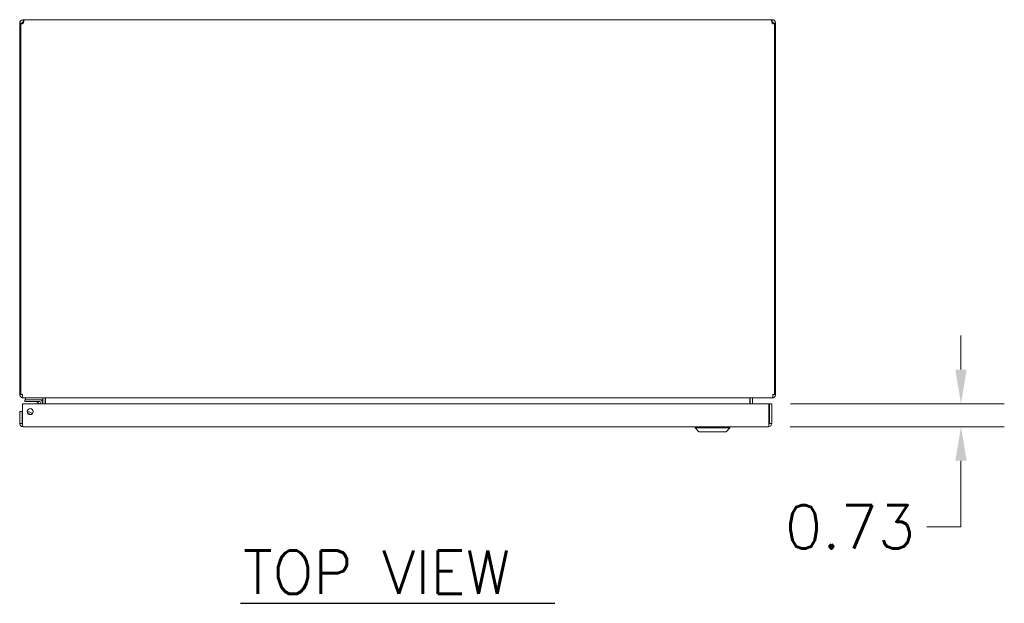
# Model space of a CAD drawing. Header units: inches. Extents: x 8 to 182, y 6 to 119.
# Tile 6 of 8: x 49 to 81, y 90 to 108. Entities that reach past the tile are written whole.
import ezdxf

# ---------------------------------------------------------------- set-up
doc = ezdxf.new("R2010")
doc.units = ezdxf.units.IN
doc.header["$LTSCALE"] = 11
doc.header["$MEASUREMENT"] = 0
for name, color, linetype, lineweight in [('Dimension (ANSI)', 7, 'Continuous', 5), ('Symbol (ANSI)', 7, 'Continuous', 5), ('Visible (ANSI)', 7, 'Continuous', 5)]:
    doc.layers.add(name, color=color, linetype=linetype, lineweight=lineweight)
doc.styles.add('Note Text (ANSI)', font='RomanS.shx')
doc.styles.add('Text Style167', font='RomanS.shx')
doc.dimstyles.new('Default (ANSI)', dxfattribs={"dimscale": 11, "dimtxt": 0.125, "dimasz": 0.098425, "dimexe": 0.125, "dimexo": 0.0625, "dimgap": 0.031496, "dimtad": 0, "dimtih": 1, "dimtoh": 1, "dimrnd": 1e-08, "dimzin": 0, "dimdsep": 46, "dimtxsty": 'Note Text (ANSI)', "dimcen": 0.09, "dimdle": 0.393701, "dimclrd": 256, "dimclre": 256, "dimclrt": 256, "dimadec": 0, "dimazin": 0, "dimtfac": 0.96, "dimtofl": 0, "dimtmove": 0, "dimatfit": 3, "dimfxl": 1, "dimtolj": 1, "dimtzin": 4, "dimlwd": -1, "dimlwe": -1, "dimarcsym": 0})

# ---------------------------------------------------------------- blocks, each defined once
blk = doc.blocks.new('*D20')
at = {"layer": 'Defpoints', "color": 0, "transparency": 16777216}
for p in [(73.205, 96.161), (79.301, 96.161), (73.185, 95.431)]:
    blk.add_point(p, dxfattribs=at)
at = {"layer": 'Dimension (ANSI)', "transparency": 16777216}
for p, q in [((79.301, 97.244), (79.301, 98.327)), ((73.893, 96.161), (80.676, 96.161)), ((73.873, 95.431), (80.676, 95.431)), ((79.301, 94.349), (79.301, 92.253)), ((79.301, 92.253), (78.218, 92.253))]:
    blk.add_line(p, q, dxfattribs=at)
for points in [[(79.121, 97.244), (79.482, 97.244), (79.301, 96.161)], [(79.121, 94.349), (79.482, 94.349), (79.301, 95.431)]]:
    blk.add_solid(points, dxfattribs=at)
at = {"layer": 'Dimension (ANSI)', "transparency": 16777216, "insert": (75.777, 92.253), "char_height": 1.375, "attachment_point": 5, "style": 'Note Text (ANSI)'}
blk.add_mtext('\\A1;0.73', dxfattribs=at)

msp = doc.modelspace()

# ---------------------------------------------------------------- linework, layer by layer
at = {"layer": 'Symbol (ANSI)', "lineweight": 30}
msp.add_line((56.422, 89.828), (66.409, 89.828), dxfattribs=at)
at = {"layer": 'Visible (ANSI)'}
for p, q in [((49.465, 108.244), (49.415, 108.244)), ((49.415, 108.222), (49.415, 108.244)), ((49.452, 108.222), (49.415, 108.222)), ((49.415, 108.222), (49.415, 96.454)), ((49.452, 96.454), (49.452, 108.224)), ((49.489, 108.222), (49.458, 108.222)), ((49.489, 108.244), (49.465, 108.244)), ((49.489, 108.244), (49.489, 108.222)), ((49.489, 108.222), (49.489, 108.22)), ((49.521, 108.349), (49.521, 108.275)), ((49.521, 108.349), (49.529, 108.349)), ((49.529, 108.275), (49.521, 108.275)), ((49.529, 108.349), (49.529, 108.275)), ((49.529, 108.349), (73.302, 108.349)), ((73.302, 108.275), (73.302, 108.349)), ((73.302, 108.349), (73.31, 108.349)), ((73.31, 108.275), (73.302, 108.275)), ((73.31, 108.275), (73.31, 108.349)), ((73.366, 108.244), (73.341, 108.244)), ((73.341, 108.222), (73.341, 108.244)), ((73.372, 108.222), (73.341, 108.222)), ((73.341, 108.22), (73.341, 108.222)), ((73.415, 108.244), (73.366, 108.244)), ((73.378, 108.224), (73.378, 96.454)), ((73.415, 108.222), (73.378, 108.222)), ((73.415, 108.244), (73.415, 108.222)), ((73.415, 96.454), (73.415, 108.222)), ((49.415, 96.454), (49.452, 96.454)), ((49.452, 96.454), (49.5, 96.454)), ((49.521, 96.356), (49.521, 96.349)), ((49.521, 96.349), (49.532, 96.349)), ((73.299, 96.349), (49.532, 96.349)), ((49.706, 96.287), (49.581, 96.287)), ((49.581, 96.228), (49.581, 96.287)), ((49.597, 96.349), (49.597, 96.287)), ((49.706, 96.287), (50.058, 96.287)), ((50.058, 96.287), (50.147, 96.287)), ((50.147, 96.287), (50.147, 96.349)), ((50.154, 96.318), (50.154, 96.161)), ((50.228, 96.161), (50.228, 96.318)), ((50.239, 96.318), (50.239, 96.161)), ((72.592, 96.318), (72.592, 96.161)), ((72.603, 96.318), (72.603, 96.161)), ((72.677, 96.318), (72.677, 96.161)), ((73.299, 96.349), (73.31, 96.349)), ((73.31, 96.356), (73.31, 96.349)), ((73.33, 96.454), (73.378, 96.454)), ((73.378, 96.454), (73.415, 96.454)), ((49.5, 95.537), (49.5, 96.161)), ((49.5, 96.161), (73.205, 96.161)), ((49.581, 96.228), (49.706, 96.228)), ((50.058, 96.228), (49.706, 96.228)), ((50.032, 96.161), (49.98, 96.213)), ((50.085, 96.161), (50.085, 96.201)), ((50.144, 96.201), (50.144, 96.161)), ((73.205, 96.161), (73.205, 95.537)), ((73.216, 95.537), (73.216, 96.161)), ((73.216, 96.161), (73.29, 96.161)), ((73.29, 95.537), (73.29, 96.161)), ((49.489, 95.911), (49.415, 95.911)), ((49.415, 95.911), (49.415, 95.537)), ((49.489, 95.537), (49.489, 95.911)), ((49.489, 95.537), (49.415, 95.537)), ((73.185, 95.431), (49.521, 95.431)), ((70.864, 95.392), (70.864, 95.431)), ((71.966, 95.392), (70.864, 95.392)), ((70.982, 95.274), (70.864, 95.392)), ((71.848, 95.274), (71.966, 95.392)), ((71.966, 95.392), (71.966, 95.431)), ((73.216, 95.537), (73.29, 95.537)), ((71.848, 95.274), (70.982, 95.274))]:
    msp.add_line(p, q, dxfattribs=at)
msp.add_circle((49.75, 95.911), 0.094, dxfattribs=at)
for centre, radius, start, end in [((49.477, 108.287), 0.068, 248.8575, 319.9851), ((73.354, 108.287), 0.068, 220.0149, 291.1425), ((49.521, 96.454), 0.0312, 180, 231.7663), ((50.058, 96.201), 0.086, 0, 90), ((50.123, 96.318), 0.105, 0, 7.9309), ((72.708, 96.318), 0.105, 172.0691, 180), ((73.31, 96.454), 0.0312, 308.2337, 0), ((49.944, 96.178), 0.05, 45, 90), ((50.058, 96.201), 0.0269, 0, 90), ((49.675, 95.755), 0.153, 31.5225, 97.0902), ((49.675, 95.755), 0.0935, 41.6522, 86.9605)]:
    msp.add_arc(centre, radius, start, end, dxfattribs=at)
for points, knots in [([(49.415, 108.244), (49.415, 108.265), (49.423, 108.292), (49.441, 108.313), (49.46, 108.334), (49.487, 108.346), (49.51, 108.348), (49.513, 108.349), (49.517, 108.349), (49.521, 108.349)], [-2.269188, -2.269188, -2.269188, -2.269188, -1.624093, -1.624093, -1.624093, -0.978607, -0.978607, -0.978607, -0.872404, -0.872404, -0.872404, -0.872404]), ([(49.521, 108.275), (49.512, 108.275), (49.501, 108.27), (49.495, 108.261), (49.491, 108.255), (49.489, 108.249), (49.489, 108.244)], [0.872404, 0.872404, 0.872404, 0.872404, 1.730229, 1.730229, 1.730229, 2.269188, 2.269188, 2.269188, 2.269188]), ([(49.529, 108.349), (49.538, 108.349), (49.544, 108.341), (49.545, 108.323), (49.545, 108.304), (49.541, 108.277), (49.533, 108.254), (49.532, 108.251), (49.53, 108.247), (49.529, 108.244)], [-0.698392, -0.698392, -0.698392, -0.698392, -0.053297, -0.053297, -0.053297, 0.592189, 0.592189, 0.592189, 0.698392, 0.698392, 0.698392, 0.698392]), ([(73.302, 108.244), (73.292, 108.265), (73.287, 108.292), (73.286, 108.313), (73.285, 108.334), (73.289, 108.346), (73.297, 108.348), (73.299, 108.349), (73.3, 108.349), (73.302, 108.349)], [2.443201, 2.443201, 2.443201, 2.443201, 3.088295, 3.088295, 3.088295, 3.733782, 3.733782, 3.733782, 3.839985, 3.839985, 3.839985, 3.839985]), ([(73.31, 108.349), (73.331, 108.349), (73.359, 108.341), (73.379, 108.323), (73.4, 108.304), (73.412, 108.277), (73.415, 108.254), (73.415, 108.251), (73.415, 108.247), (73.415, 108.244)], [-2.269188, -2.269188, -2.269188, -2.269188, -1.624093, -1.624093, -1.624093, -0.978607, -0.978607, -0.978607, -0.872404, -0.872404, -0.872404, -0.872404]), ([(73.341, 108.244), (73.341, 108.252), (73.336, 108.263), (73.327, 108.269), (73.322, 108.273), (73.315, 108.275), (73.31, 108.275)], [0.872404, 0.872404, 0.872404, 0.872404, 1.730229, 1.730229, 1.730229, 2.269188, 2.269188, 2.269188, 2.269188]), ([(49.415, 96.454), (49.415, 96.417), (49.436, 96.381), (49.468, 96.363), (49.484, 96.354), (49.502, 96.349), (49.521, 96.349)], [0, 0, 0, 0, 1.050651, 1.050651, 1.050651, 1.570796, 1.570796, 1.570796, 1.570796]), ([(49.532, 96.349), (49.521, 96.349), (49.51, 96.37), (49.504, 96.402), (49.502, 96.418), (49.5, 96.436), (49.5, 96.454)], [-1.570796, -1.570796, -1.570796, -1.570796, -0.520146, -0.520146, -0.520146, 0, 0, 0, 0]), ([(50.239, 96.318), (50.239, 96.329), (50.214, 96.341), (50.179, 96.346), (50.165, 96.348), (50.149, 96.349), (50.134, 96.349)], [-3.141593, -3.141593, -3.141593, -3.141593, -2.012802, -2.012802, -2.012802, -1.570796, -1.570796, -1.570796, -1.570796]), ([(72.592, 96.318), (72.592, 96.329), (72.616, 96.341), (72.652, 96.346), (72.666, 96.348), (72.681, 96.349), (72.697, 96.349)], [-3.141593, -3.141593, -3.141593, -3.141593, -2.012802, -2.012802, -2.012802, -1.570796, -1.570796, -1.570796, -1.570796]), ([(72.677, 96.318), (72.677, 96.329), (72.684, 96.341), (72.695, 96.346), (72.699, 96.348), (72.703, 96.349), (72.708, 96.349)], [-3.141593, -3.141593, -3.141593, -3.141593, -2.012802, -2.012802, -2.012802, -1.570796, -1.570796, -1.570796, -1.570796]), ([(73.33, 96.454), (73.33, 96.417), (73.324, 96.381), (73.314, 96.363), (73.31, 96.354), (73.304, 96.349), (73.299, 96.349)], [0, 0, 0, 0, 1.050651, 1.050651, 1.050651, 1.570796, 1.570796, 1.570796, 1.570796]), ([(73.31, 96.349), (73.347, 96.349), (73.383, 96.37), (73.401, 96.402), (73.41, 96.418), (73.415, 96.436), (73.415, 96.454)], [-1.570796, -1.570796, -1.570796, -1.570796, -0.520146, -0.520146, -0.520146, 0, 0, 0, 0]), ([(49.415, 95.537), (49.415, 95.498), (49.438, 95.461), (49.472, 95.443), (49.487, 95.435), (49.504, 95.431), (49.521, 95.431)], [0, 0, 0, 0, 1.095058, 1.095058, 1.095058, 1.570796, 1.570796, 1.570796, 1.570796]), ([(49.504, 95.511), (49.496, 95.516), (49.49, 95.524), (49.489, 95.534), (49.489, 95.535), (49.489, 95.536), (49.489, 95.537)], [0.5736743, 0.5736743, 0.5736743, 0.5736743, 1.4834748, 1.4834748, 1.4834748, 1.5707963, 1.5707963, 1.5707963, 1.5707963]), ([(49.521, 95.431), (49.516, 95.431), (49.511, 95.454), (49.506, 95.488), (49.504, 95.503), (49.502, 95.52), (49.5, 95.537)], [0, 0, 0, 0, 1.095058, 1.095058, 1.095058, 1.570796, 1.570796, 1.570796, 1.570796]), ([(73.185, 95.431), (73.223, 95.431), (73.261, 95.454), (73.279, 95.488), (73.286, 95.503), (73.29, 95.52), (73.29, 95.537)], [0, 0, 0, 0, 1.095058, 1.095058, 1.095058, 1.570796, 1.570796, 1.570796, 1.570796]), ([(73.205, 95.537), (73.201, 95.498), (73.196, 95.461), (73.191, 95.443), (73.189, 95.435), (73.187, 95.431), (73.185, 95.431)], [0, 0, 0, 0, 1.095058, 1.095058, 1.095058, 1.570796, 1.570796, 1.570796, 1.570796]), ([(73.202, 95.511), (73.21, 95.516), (73.215, 95.524), (73.216, 95.534), (73.216, 95.535), (73.216, 95.536), (73.216, 95.537)], [0.5736743, 0.5736743, 0.5736743, 0.5736743, 1.4834748, 1.4834748, 1.4834748, 1.5707963, 1.5707963, 1.5707963, 1.5707963])]:
    msp.add_open_spline(points, degree=3, knots=knots, dxfattribs=at)
for points in [[(49.539, 108.273), (49.536, 108.274), (49.533, 108.275), (49.529, 108.275)], [(73.302, 108.275), (73.298, 108.275), (73.294, 108.274), (73.292, 108.273)], [(50.132, 96.347), (50.129, 96.348), (50.126, 96.349), (50.123, 96.349)], [(50.154, 96.318), (50.154, 96.325), (50.151, 96.332), (50.146, 96.338)], [(50.058, 96.226), (50.058, 96.226), (50.058, 96.226), (50.058, 96.226)], [(50.083, 96.201), (50.083, 96.201), (50.083, 96.201), (50.083, 96.201)]]:
    msp.add_open_spline(points, degree=3, dxfattribs=at)

# ---------------------------------------------------------------- texts
at = {"layer": 'Symbol (ANSI)', "insert": (56.502, 90.124), "char_height": 1.375, "attachment_point": 7, "style": 'Text Style167'}
msp.add_mtext('TOP VIEW', dxfattribs=at)

# ---------------------------------------------------------------- dimensions: what is measured, and where the dimension line sits
at = {"layer": 'Dimension (ANSI)'}
dim = msp.add_linear_dim(base=(79.301, 96.161), p1=(73.185, 95.431), p2=(73.205, 96.161), angle=90, dimstyle='Default (ANSI)', override={"dimdec": 2, "dimtp": 0, "dimtm": 0, "dimtdec": 2, "dimatfit": 1}, dxfattribs=at)
dim.commit()
dim.dimension.update_dxf_attribs({"geometry": '*D20', "text_midpoint": (75.777, 92.253), "dimtype": 160})

doc.saveas('drawing.dxf')
